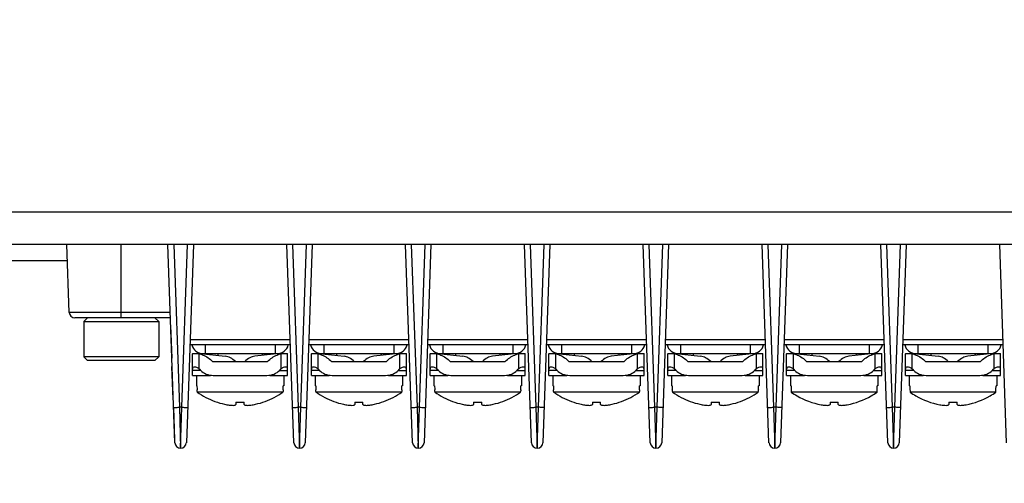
# Model space of a CAD drawing. Header units: inches. Extents: x 0 to 34, y 0 to 22.
# Tile 109 of 127: x 18.8 to 20.6, y 2.6 to 3.4. Entities that reach past the tile are written whole.
import ezdxf

# ---------------------------------------------------------------- set-up
doc = ezdxf.new("R2010")
doc.units = ezdxf.units.IN
doc.header["$LTSCALE"] = 1.87
doc.header["$MEASUREMENT"] = 0
doc.layers.get('0').update_dxf_attribs({"linetype": 'CONTINUOUS'})
doc.layers.add('DIMENSIONS', color=7, linetype='CONTINUOUS')
doc.styles.get("Standard").update_dxf_attribs({"font": 'txt', "width": 0.8})
doc.dimstyles.new('DIMSTYLE_1', dxfattribs={"dimtxt": 0.125, "dimasz": 0.18, "dimexe": 0.125, "dimexo": 0.0625, "dimgap": 0.0625, "dimtad": 0, "dimtih": 1, "dimtoh": 1, "dimlfac": 2, "dimzin": 4, "dimdsep": 46, "dimtxsty": 'STANDARD', "dimblk": '_FILLED', "dimblk1": '_FILLED', "dimblk2": '_FILLED', "dimcen": 0.09, "dimadec": 0, "dimazin": 0, "dimtfac": 1, "dimtofl": 0, "dimtmove": 0, "dimatfit": 3, "dimldrblk": '_FILLED', "dimfxl": 1, "dimtolj": 1, "dimtzin": 4, "dimarcsym": 0})

# ---------------------------------------------------------------- blocks, each defined once
blk = doc.blocks.new('_FILLED')
at = {"color": 0, "linetype": 'BYBLOCK'}
blk.add_solid([(0, 0), (-1, 0.174), (-1, -0.174)], dxfattribs=at)
blk = doc.blocks.new('*D9')
at = {"layer": 'DIMENSIONS', "color": 2, "linetype": 'CONTINUOUS'}
for p, q in [((13.6224, 3.3662), (13.6224, 0.9024)), ((22.2839, 2.9529), (22.2839, 0.9024)), ((13.6224, 1.0274), (17.1282, 1.0274)), ((22.2839, 1.0274), (18.7782, 1.0274))]:
    blk.add_line(p, q, dxfattribs=at)
at = {"layer": 'DIMENSIONS', "color": 2, "linetype": 'CONTINUOUS', "xscale": 0.18, "yscale": 0.18, "zscale": 0.18, "rotation": 180}
blk.add_blockref('_FILLED', (13.6224, 1.0274), dxfattribs=at)
at = {"layer": 'DIMENSIONS', "color": 2, "linetype": 'CONTINUOUS', "xscale": 0.18, "yscale": 0.18, "zscale": 0.18}
blk.add_blockref('_FILLED', (22.2839, 1.0274), dxfattribs=at)
at = {"layer": 'DIMENSIONS', "color": 2, "linetype": 'CONTINUOUS', "insert": (17.9532, 1.0899), "char_height": 0.125, "width": 1.525, "attachment_point": 2, "line_spacing_factor": 0.9}
blk.add_mtext('440.00{\\Ftxt.shx;\\W1.000000;\\H0.125000; }[17.323]', dxfattribs=at)

msp = doc.modelspace()

# ---------------------------------------------------------------- linework, layer by layer
at = {"color": 7, "linetype": 'CONTINUOUS'}
for p, q in [((22.24941, 3.07441), (13.65689, 3.07441)), ((22.24941, 3.01536), (13.65689, 3.01536)), ((18.86147, 2.89001), (18.85709, 3.01536)), ((18.95709, 2.88036), (18.95709, 3.01536)), ((19.05587, 2.65048), (19.04313, 3.01536)), ((19.05362, 3.01536), (19.06408, 2.71564)), ((19.06885, 2.71564), (19.07932, 3.01536)), ((19.0898, 3.01536), (19.07706, 2.65048)), ((19.27462, 2.65048), (19.26188, 3.01536)), ((19.27237, 3.01536), (19.28283, 2.71564)), ((19.2876, 2.71564), (19.29807, 3.01536)), ((19.30855, 3.01536), (19.29581, 2.65048)), ((19.49337, 2.65048), (19.48063, 3.01536)), ((19.49112, 3.01536), (19.50158, 2.71564)), ((19.50635, 2.71564), (19.51682, 3.01536)), ((19.5273, 3.01536), (19.51456, 2.65048)), ((19.71212, 2.65048), (19.69938, 3.01536)), ((19.70987, 3.01536), (19.72033, 2.71564)), ((19.7251, 2.71564), (19.73557, 3.01536)), ((19.74605, 3.01536), (19.73331, 2.65048)), ((19.93087, 2.65048), (19.91813, 3.01536)), ((19.92862, 3.01536), (19.93908, 2.71564)), ((19.94385, 2.71564), (19.95432, 3.01536)), ((19.9648, 3.01536), (19.95206, 2.65048)), ((20.14962, 2.65048), (20.13688, 3.01536)), ((20.14737, 3.01536), (20.15783, 2.71564)), ((20.1626, 2.71564), (20.17307, 3.01536)), ((20.18355, 3.01536), (20.17081, 2.65048)), ((20.36837, 2.65048), (20.35563, 3.01536)), ((20.36612, 3.01536), (20.37658, 2.71564)), ((20.38135, 2.71564), (20.39182, 3.01536)), ((20.4023, 3.01536), (20.38956, 2.65048)), ((20.58712, 2.65048), (20.57438, 3.01536)), ((18.38062, 2.98583), (18.85812, 2.98583)), ((19.04751, 2.89001), (18.86147, 2.89001)), ((19.04785, 2.88036), (18.87146, 2.88036)), ((18.89508, 2.88036), (18.88819, 2.87347)), ((18.88819, 2.87347), (19.02599, 2.87347)), ((18.88819, 2.87347), (18.88819, 2.80851)), ((19.02599, 2.87347), (19.0191, 2.88036)), ((19.02599, 2.87347), (19.02599, 2.80851)), ((19.04835, 2.86591), (19.04785, 2.86589)), ((19.04785, 2.86588), (19.04994, 2.80593)), ((19.26834, 2.83036), (19.08334, 2.83036)), ((19.268, 2.84001), (19.08368, 2.84001)), ((19.11143, 2.83036), (19.11143, 2.81436)), ((19.24025, 2.83036), (19.24025, 2.81436)), ((19.48709, 2.83036), (19.30209, 2.83036)), ((19.48675, 2.84001), (19.30243, 2.84001)), ((19.33018, 2.83036), (19.33018, 2.81436)), ((19.459, 2.83036), (19.459, 2.81436)), ((19.70584, 2.83036), (19.52084, 2.83036)), ((19.7055, 2.84001), (19.52118, 2.84001)), ((19.54893, 2.83036), (19.54893, 2.81436)), ((19.67775, 2.83036), (19.67775, 2.81436)), ((19.92459, 2.83036), (19.73959, 2.83036)), ((19.92425, 2.84001), (19.73993, 2.84001)), ((19.76768, 2.83036), (19.76768, 2.81436)), ((19.8965, 2.83036), (19.8965, 2.81436)), ((20.14334, 2.83036), (19.95834, 2.83036)), ((20.143, 2.84001), (19.95868, 2.84001)), ((19.98643, 2.83036), (19.98643, 2.81436)), ((20.11525, 2.83036), (20.11525, 2.81436)), ((20.36209, 2.83036), (20.17709, 2.83036)), ((20.36175, 2.84001), (20.17743, 2.84001)), ((20.20518, 2.83036), (20.20518, 2.81436)), ((20.334, 2.83036), (20.334, 2.81436)), ((20.58084, 2.83036), (20.39584, 2.83036)), ((20.5805, 2.84001), (20.39618, 2.84001)), ((20.42393, 2.83036), (20.42393, 2.81436)), ((20.55275, 2.83036), (20.55275, 2.81436)), ((19.08853, 2.81436), (19.08833, 2.8138)), ((19.08833, 2.77436), (19.08833, 2.8138)), ((19.08853, 2.81436), (19.1024, 2.81436)), ((19.10083, 2.8138), (19.09859, 2.81436)), ((19.10083, 2.78603), (19.10083, 2.8138)), ((19.10239, 2.81436), (19.14861, 2.80967)), ((19.10743, 2.81436), (19.24425, 2.81436)), ((19.13484, 2.81436), (19.13484, 2.81107)), ((19.2493, 2.81436), (19.20309, 2.80968)), ((19.21684, 2.81436), (19.21684, 2.81107)), ((19.24928, 2.81436), (19.26315, 2.81436)), ((19.25309, 2.81436), (19.25085, 2.8138)), ((19.25085, 2.8138), (19.25085, 2.78603)), ((19.26335, 2.8138), (19.26315, 2.81436)), ((19.26335, 2.77436), (19.26335, 2.8138)), ((19.30728, 2.81436), (19.30708, 2.8138)), ((19.30708, 2.77436), (19.30708, 2.8138)), ((19.30728, 2.81436), (19.32115, 2.81436)), ((19.31958, 2.8138), (19.31734, 2.81436)), ((19.31958, 2.78603), (19.31958, 2.8138)), ((19.32114, 2.81436), (19.36736, 2.80967)), ((19.32618, 2.81436), (19.463, 2.81436)), ((19.35359, 2.81436), (19.35359, 2.81107)), ((19.46805, 2.81436), (19.42184, 2.80968)), ((19.43559, 2.81436), (19.43559, 2.81107)), ((19.46803, 2.81436), (19.4819, 2.81436)), ((19.47184, 2.81436), (19.4696, 2.8138)), ((19.4696, 2.8138), (19.4696, 2.78603)), ((19.4821, 2.8138), (19.4819, 2.81436)), ((19.4821, 2.77436), (19.4821, 2.8138)), ((19.52603, 2.81436), (19.52583, 2.8138)), ((19.52583, 2.77436), (19.52583, 2.8138)), ((19.52603, 2.81436), (19.5399, 2.81436)), ((19.53833, 2.8138), (19.53609, 2.81436)), ((19.53833, 2.78603), (19.53833, 2.8138)), ((19.53989, 2.81436), (19.58611, 2.80967)), ((19.54493, 2.81436), (19.68175, 2.81436)), ((19.57234, 2.81436), (19.57234, 2.81107)), ((19.6868, 2.81436), (19.64059, 2.80968)), ((19.65434, 2.81436), (19.65434, 2.81107)), ((19.68678, 2.81436), (19.70065, 2.81436)), ((19.69059, 2.81436), (19.68835, 2.8138)), ((19.68835, 2.8138), (19.68835, 2.78603)), ((19.70085, 2.8138), (19.70065, 2.81436)), ((19.70085, 2.77436), (19.70085, 2.8138)), ((19.74478, 2.81436), (19.74458, 2.8138)), ((19.74458, 2.77436), (19.74458, 2.8138)), ((19.74478, 2.81436), (19.75865, 2.81436)), ((19.75708, 2.8138), (19.75484, 2.81436)), ((19.75708, 2.78603), (19.75708, 2.8138)), ((19.75864, 2.81436), (19.80486, 2.80967)), ((19.76368, 2.81436), (19.9005, 2.81436)), ((19.79109, 2.81436), (19.79109, 2.81107)), ((19.90555, 2.81436), (19.85934, 2.80968)), ((19.87309, 2.81436), (19.87309, 2.81107)), ((19.90553, 2.81436), (19.9194, 2.81436)), ((19.90934, 2.81436), (19.9071, 2.8138)), ((19.9071, 2.8138), (19.9071, 2.78603)), ((19.9196, 2.8138), (19.9194, 2.81436)), ((19.9196, 2.77436), (19.9196, 2.8138)), ((19.96353, 2.81436), (19.96333, 2.8138)), ((19.96333, 2.77436), (19.96333, 2.8138)), ((19.96353, 2.81436), (19.9774, 2.81436)), ((19.97583, 2.8138), (19.97359, 2.81436)), ((19.97583, 2.78603), (19.97583, 2.8138)), ((19.97739, 2.81436), (20.02361, 2.80967)), ((19.98243, 2.81436), (20.11925, 2.81436)), ((20.00984, 2.81436), (20.00984, 2.81107)), ((20.1243, 2.81436), (20.07809, 2.80968)), ((20.09184, 2.81436), (20.09184, 2.81107)), ((20.12428, 2.81436), (20.13815, 2.81436)), ((20.12809, 2.81436), (20.12585, 2.8138)), ((20.12585, 2.8138), (20.12585, 2.78603)), ((20.13835, 2.8138), (20.13815, 2.81436)), ((20.13835, 2.77436), (20.13835, 2.8138)), ((20.18228, 2.81436), (20.18208, 2.8138)), ((20.18208, 2.77436), (20.18208, 2.8138)), ((20.18228, 2.81436), (20.19615, 2.81436)), ((20.19458, 2.8138), (20.19234, 2.81436)), ((20.19458, 2.78603), (20.19458, 2.8138)), ((20.19614, 2.81436), (20.24236, 2.80967)), ((20.20118, 2.81436), (20.338, 2.81436)), ((20.22859, 2.81436), (20.22859, 2.81107)), ((20.34305, 2.81436), (20.29684, 2.80968)), ((20.31059, 2.81436), (20.31059, 2.81107)), ((20.34303, 2.81436), (20.3569, 2.81436)), ((20.34684, 2.81436), (20.3446, 2.8138)), ((20.3446, 2.8138), (20.3446, 2.78603)), ((20.3571, 2.8138), (20.3569, 2.81436)), ((20.3571, 2.77436), (20.3571, 2.8138)), ((20.40103, 2.81436), (20.40083, 2.8138)), ((20.40083, 2.77436), (20.40083, 2.8138)), ((20.40103, 2.81436), (20.4149, 2.81436)), ((20.41333, 2.8138), (20.41109, 2.81436)), ((20.41333, 2.78603), (20.41333, 2.8138)), ((20.41489, 2.81436), (20.46111, 2.80967)), ((20.41993, 2.81436), (20.55675, 2.81436)), ((20.44734, 2.81436), (20.44734, 2.81107)), ((20.5618, 2.81436), (20.51559, 2.80968)), ((20.52934, 2.81436), (20.52934, 2.81107)), ((20.56178, 2.81436), (20.57565, 2.81436)), ((20.56559, 2.81436), (20.56335, 2.8138)), ((20.56335, 2.8138), (20.56335, 2.78603)), ((20.57585, 2.8138), (20.57565, 2.81436)), ((20.57585, 2.77436), (20.57585, 2.8138)), ((19.02599, 2.80851), (18.88819, 2.80851)), ((18.89508, 2.80162), (18.88819, 2.80851)), ((19.0191, 2.80162), (18.89508, 2.80162)), ((19.02599, 2.80851), (19.0191, 2.80162)), ((19.05044, 2.80594), (19.04994, 2.80593)), ((19.05046, 2.80549), (19.04996, 2.80547)), ((19.12513, 2.80006), (19.22656, 2.80006)), ((19.34388, 2.80006), (19.44531, 2.80006)), ((19.56263, 2.80006), (19.66406, 2.80006)), ((19.78138, 2.80006), (19.88281, 2.80006)), ((20.00013, 2.80006), (20.10156, 2.80006)), ((20.21888, 2.80006), (20.32031, 2.80006)), ((20.43763, 2.80006), (20.53906, 2.80006)), ((19.05048, 2.79048), (19.05098, 2.7905)), ((19.05258, 2.73051), (19.05048, 2.79048)), ((19.0509, 2.77849), (19.0514, 2.7785)), ((19.1035, 2.78361), (19.08833, 2.78361)), ((19.08833, 2.77436), (19.12114, 2.77436)), ((19.09534, 2.77436), (19.09534, 2.75536)), ((19.12656, 2.77436), (19.22512, 2.77436)), ((19.23055, 2.77436), (19.26335, 2.77436)), ((19.24818, 2.78361), (19.26335, 2.78361)), ((19.25634, 2.77436), (19.25634, 2.75536)), ((19.32225, 2.78361), (19.30708, 2.78361)), ((19.30708, 2.77436), (19.33989, 2.77436)), ((19.31409, 2.77436), (19.31409, 2.75536)), ((19.34531, 2.77436), (19.44387, 2.77436)), ((19.4493, 2.77436), (19.4821, 2.77436)), ((19.46693, 2.78361), (19.4821, 2.78361)), ((19.47509, 2.77436), (19.47509, 2.75536)), ((19.541, 2.78361), (19.52583, 2.78361)), ((19.52583, 2.77436), (19.55864, 2.77436)), ((19.53284, 2.77436), (19.53284, 2.75536)), ((19.56406, 2.77436), (19.66262, 2.77436)), ((19.66805, 2.77436), (19.70085, 2.77436)), ((19.68568, 2.78361), (19.70085, 2.78361)), ((19.69384, 2.77436), (19.69384, 2.75536)), ((19.75975, 2.78361), (19.74458, 2.78361)), ((19.74458, 2.77436), (19.77739, 2.77436)), ((19.75159, 2.77436), (19.75159, 2.75536)), ((19.78281, 2.77436), (19.88137, 2.77436)), ((19.8868, 2.77436), (19.9196, 2.77436)), ((19.90443, 2.78361), (19.9196, 2.78361)), ((19.91259, 2.77436), (19.91259, 2.75536)), ((19.9785, 2.78361), (19.96333, 2.78361)), ((19.96333, 2.77436), (19.99614, 2.77436)), ((19.97034, 2.77436), (19.97034, 2.75536)), ((20.00156, 2.77436), (20.10012, 2.77436)), ((20.10555, 2.77436), (20.13835, 2.77436)), ((20.12318, 2.78361), (20.13835, 2.78361)), ((20.13134, 2.77436), (20.13134, 2.75536)), ((20.19725, 2.78361), (20.18208, 2.78361)), ((20.18208, 2.77436), (20.21489, 2.77436)), ((20.18909, 2.77436), (20.18909, 2.75536)), ((20.22031, 2.77436), (20.31887, 2.77436)), ((20.3243, 2.77436), (20.3571, 2.77436)), ((20.34193, 2.78361), (20.3571, 2.78361)), ((20.35009, 2.77436), (20.35009, 2.75536)), ((20.416, 2.78361), (20.40083, 2.78361)), ((20.40083, 2.77436), (20.43364, 2.77436)), ((20.40784, 2.77436), (20.40784, 2.75536)), ((20.43906, 2.77436), (20.53762, 2.77436)), ((20.54305, 2.77436), (20.57585, 2.77436)), ((20.56068, 2.78361), (20.57585, 2.78361)), ((20.56884, 2.77436), (20.56884, 2.75536)), ((19.0513, 2.76724), (19.0518, 2.76726)), ((19.05153, 2.7605), (19.05203, 2.76051)), ((19.09648, 2.75536), (19.09534, 2.75536)), ((19.09648, 2.75536), (19.09664, 2.74887)), ((19.25505, 2.74887), (19.2552, 2.75536)), ((19.25634, 2.75536), (19.2552, 2.75536)), ((19.31523, 2.75536), (19.31409, 2.75536)), ((19.31523, 2.75536), (19.31539, 2.74887)), ((19.4738, 2.74887), (19.47395, 2.75536)), ((19.47509, 2.75536), (19.47395, 2.75536)), ((19.53398, 2.75536), (19.53284, 2.75536)), ((19.53398, 2.75536), (19.53414, 2.74887)), ((19.69255, 2.74887), (19.6927, 2.75536)), ((19.69384, 2.75536), (19.6927, 2.75536)), ((19.75273, 2.75536), (19.75159, 2.75536)), ((19.75273, 2.75536), (19.75289, 2.74887)), ((19.9113, 2.74887), (19.91145, 2.75536)), ((19.91259, 2.75536), (19.91145, 2.75536)), ((19.97148, 2.75536), (19.97034, 2.75536)), ((19.97148, 2.75536), (19.97164, 2.74887)), ((20.13005, 2.74887), (20.1302, 2.75536)), ((20.13134, 2.75536), (20.1302, 2.75536)), ((20.19023, 2.75536), (20.18909, 2.75536)), ((20.19023, 2.75536), (20.19028, 2.75406)), ((20.3489, 2.75406), (20.34895, 2.75536)), ((20.35009, 2.75536), (20.34895, 2.75536)), ((20.40898, 2.75536), (20.40784, 2.75536)), ((20.40898, 2.75536), (20.40903, 2.75406)), ((20.56765, 2.75406), (20.5677, 2.75536)), ((20.56884, 2.75536), (20.5677, 2.75536)), ((19.05185, 2.7515), (19.05234, 2.75152)), ((19.05232, 2.73801), (19.05282, 2.73803)), ((19.09664, 2.74887), (19.09664, 2.74757)), ((19.09669, 2.74628), (19.09664, 2.74757)), ((19.09676, 2.74499), (19.09669, 2.74628)), ((19.09676, 2.74499), (19.09682, 2.74369)), ((19.25487, 2.74369), (19.09682, 2.74369)), ((19.25487, 2.74369), (19.25492, 2.74499)), ((19.25499, 2.74628), (19.25492, 2.74499)), ((19.25504, 2.74757), (19.25499, 2.74628)), ((19.25504, 2.74757), (19.25505, 2.74887)), ((19.31539, 2.74887), (19.31539, 2.74757)), ((19.31544, 2.74628), (19.31539, 2.74757)), ((19.31551, 2.74499), (19.31544, 2.74628)), ((19.31551, 2.74499), (19.31557, 2.74369)), ((19.47362, 2.74369), (19.31557, 2.74369)), ((19.47362, 2.74369), (19.47367, 2.74499)), ((19.47374, 2.74628), (19.47367, 2.74499)), ((19.47379, 2.74757), (19.47374, 2.74628)), ((19.47379, 2.74757), (19.4738, 2.74887)), ((19.53414, 2.74887), (19.53414, 2.74757)), ((19.53419, 2.74628), (19.53414, 2.74757)), ((19.53426, 2.74499), (19.53419, 2.74628)), ((19.53426, 2.74499), (19.53432, 2.74369)), ((19.69237, 2.74369), (19.53432, 2.74369)), ((19.69237, 2.74369), (19.69242, 2.74499)), ((19.69249, 2.74628), (19.69242, 2.74499)), ((19.69254, 2.74757), (19.69249, 2.74628)), ((19.69254, 2.74757), (19.69255, 2.74887)), ((19.75289, 2.74887), (19.75289, 2.74757)), ((19.75294, 2.74628), (19.75289, 2.74757)), ((19.75301, 2.74499), (19.75294, 2.74628)), ((19.75301, 2.74499), (19.75307, 2.74369)), ((19.91112, 2.74369), (19.75307, 2.74369)), ((19.91112, 2.74369), (19.91117, 2.74499)), ((19.91124, 2.74628), (19.91117, 2.74499)), ((19.91129, 2.74757), (19.91124, 2.74628)), ((19.91129, 2.74757), (19.9113, 2.74887)), ((19.97164, 2.74887), (19.97164, 2.74757)), ((19.97169, 2.74628), (19.97164, 2.74757)), ((19.97176, 2.74499), (19.97169, 2.74628)), ((19.97176, 2.74499), (19.97182, 2.74369)), ((20.12987, 2.74369), (19.97182, 2.74369)), ((20.12987, 2.74369), (20.12992, 2.74499)), ((20.12999, 2.74628), (20.12992, 2.74499)), ((20.13004, 2.74757), (20.12999, 2.74628)), ((20.13004, 2.74757), (20.13005, 2.74887)), ((20.19028, 2.75406), (20.19035, 2.75276)), ((20.19035, 2.75276), (20.19039, 2.75146)), ((20.19039, 2.75146), (20.1904, 2.75017)), ((20.1904, 2.75017), (20.19057, 2.74369)), ((20.34862, 2.74369), (20.19057, 2.74369)), ((20.34862, 2.74369), (20.34878, 2.75017)), ((20.34878, 2.75017), (20.34879, 2.75146)), ((20.34879, 2.75146), (20.34883, 2.75276)), ((20.34883, 2.75276), (20.3489, 2.75406)), ((20.40903, 2.75406), (20.4091, 2.75276)), ((20.4091, 2.75276), (20.40914, 2.75146)), ((20.40914, 2.75146), (20.40915, 2.75017)), ((20.40915, 2.75017), (20.40932, 2.74369)), ((20.56737, 2.74369), (20.40932, 2.74369)), ((20.56737, 2.74369), (20.56753, 2.75017)), ((20.56753, 2.75017), (20.56754, 2.75146)), ((20.56754, 2.75146), (20.56758, 2.75276)), ((20.56758, 2.75276), (20.56765, 2.75406)), ((19.05258, 2.73051), (19.05308, 2.73053)), ((19.16834, 2.72498), (19.16834, 2.72085)), ((19.18334, 2.72085), (19.18334, 2.72498)), ((19.38709, 2.72498), (19.38709, 2.72085)), ((19.40209, 2.72085), (19.40209, 2.72498)), ((19.60584, 2.72498), (19.60584, 2.72085)), ((19.62084, 2.72085), (19.62084, 2.72498)), ((19.82459, 2.72498), (19.82459, 2.72085)), ((19.83959, 2.72085), (19.83959, 2.72498)), ((20.04334, 2.72498), (20.04334, 2.72085)), ((20.05834, 2.72085), (20.05834, 2.72498)), ((20.26209, 2.72498), (20.26209, 2.72085)), ((20.27709, 2.72085), (20.27709, 2.72498)), ((20.48084, 2.72498), (20.48084, 2.72085)), ((20.49584, 2.72085), (20.49584, 2.72498)), ((19.0531, 2.71552), (19.0536, 2.71554)), ((19.0531, 2.71552), (19.0552, 2.65556)), ((19.06885, 2.71564), (19.06408, 2.71564)), ((19.06408, 2.71564), (19.06647, 2.64036)), ((19.06647, 2.64036), (19.06885, 2.71564)), ((19.2876, 2.71564), (19.28283, 2.71564)), ((19.28283, 2.71564), (19.28522, 2.64036)), ((19.28522, 2.64036), (19.2876, 2.71564)), ((19.50635, 2.71564), (19.50158, 2.71564)), ((19.50158, 2.71564), (19.50397, 2.64036)), ((19.50397, 2.64036), (19.50635, 2.71564)), ((19.7251, 2.71564), (19.72033, 2.71564)), ((19.72033, 2.71564), (19.72272, 2.64036)), ((19.72272, 2.64036), (19.7251, 2.71564)), ((19.94385, 2.71564), (19.93908, 2.71564)), ((19.93908, 2.71564), (19.94147, 2.64036)), ((19.94147, 2.64036), (19.94385, 2.71564)), ((20.1626, 2.71564), (20.15783, 2.71564)), ((20.15783, 2.71564), (20.16022, 2.64036)), ((20.16022, 2.64036), (20.1626, 2.71564)), ((20.38135, 2.71564), (20.37658, 2.71564)), ((20.37658, 2.71564), (20.37897, 2.64036)), ((20.37897, 2.64036), (20.38135, 2.71564)), ((19.0552, 2.65556), (19.0557, 2.65558))]:
    msp.add_line(p, q, dxfattribs=at)
for centre, radius, start, end in [((18.87146, 2.89036), 0.01, 182, 270), ((19.10743, 2.83536), 0.021, 193.77415, 270), ((19.24425, 2.83536), 0.021, 270, 346.22585), ((19.32618, 2.83536), 0.021, 193.77415, 270), ((19.463, 2.83536), 0.021, 270, 346.22585), ((19.54493, 2.83536), 0.021, 193.77415, 270), ((19.68175, 2.83536), 0.021, 270, 346.22585), ((19.76368, 2.83536), 0.021, 193.77415, 270), ((19.9005, 2.83536), 0.021, 270, 346.22585), ((19.98243, 2.83536), 0.021, 193.77415, 270), ((20.11925, 2.83536), 0.021, 270, 346.22585), ((20.20118, 2.83536), 0.021, 193.77415, 270), ((20.338, 2.83536), 0.021, 270, 346.22585), ((20.41993, 2.83536), 0.021, 193.77415, 270), ((20.55675, 2.83536), 0.021, 270, 346.22585), ((19.08577, 2.75537), 0.06034, 72.16728, 75.54657), ((19.08642, 2.75739), 0.05822, 68.78395, 72.16778), ((19.26498, 2.75815), 0.05741, 110.27732, 111.22697), ((19.26536, 2.75711), 0.05852, 107.83782, 110.27258), ((19.2658, 2.75574), 0.05995, 105.72493, 107.83924), ((19.26607, 2.75478), 0.06095, 104.4617, 105.72738), ((19.30452, 2.75537), 0.06034, 72.16728, 75.54657), ((19.30517, 2.75739), 0.05822, 68.78395, 72.16778), ((19.48373, 2.75815), 0.05741, 110.27732, 111.22697), ((19.48411, 2.75711), 0.05852, 107.83782, 110.27258), ((19.48455, 2.75574), 0.05995, 105.72493, 107.83924), ((19.48482, 2.75478), 0.06095, 104.4617, 105.72738), ((19.52327, 2.75537), 0.06034, 72.16728, 75.54657), ((19.52392, 2.75739), 0.05822, 68.78395, 72.16778), ((19.70248, 2.75815), 0.05741, 110.27732, 111.22697), ((19.70286, 2.75711), 0.05852, 107.83782, 110.27258), ((19.7033, 2.75574), 0.05995, 105.72493, 107.83924), ((19.70357, 2.75478), 0.06095, 104.4617, 105.72738), ((19.74202, 2.75537), 0.06034, 72.16728, 75.54657), ((19.74267, 2.75739), 0.05822, 68.78395, 72.16778), ((19.92123, 2.75815), 0.05741, 110.27732, 111.22697), ((19.92161, 2.75711), 0.05852, 107.83782, 110.27258), ((19.92205, 2.75574), 0.05995, 105.72493, 107.83924), ((19.92232, 2.75478), 0.06095, 104.4617, 105.72738), ((19.96077, 2.75537), 0.06034, 72.16728, 75.54657), ((19.96142, 2.75739), 0.05822, 68.78395, 72.16778), ((20.13998, 2.75815), 0.05741, 110.27732, 111.22697), ((20.14036, 2.75711), 0.05852, 107.83782, 110.27258), ((20.1408, 2.75574), 0.05995, 105.72493, 107.83924), ((20.14107, 2.75478), 0.06095, 104.4617, 105.72738), ((20.17952, 2.75537), 0.06034, 72.16728, 75.54657), ((20.18017, 2.75739), 0.05822, 68.78395, 72.16778), ((20.35873, 2.75815), 0.05741, 110.27732, 111.22697), ((20.35911, 2.75711), 0.05852, 107.83782, 110.27258), ((20.35955, 2.75574), 0.05995, 105.72493, 107.83924), ((20.35982, 2.75478), 0.06095, 104.4617, 105.72738), ((20.39827, 2.75537), 0.06034, 72.16728, 75.54657), ((20.39892, 2.75739), 0.05822, 68.78395, 72.16778), ((20.57748, 2.75815), 0.05741, 110.27732, 111.22697), ((20.57786, 2.75711), 0.05852, 107.83782, 110.27258), ((20.5783, 2.75574), 0.05995, 105.72493, 107.83924), ((20.57857, 2.75478), 0.06095, 104.4617, 105.72738), ((19.17546, 2.85295), 0.13462, 234.25483, 242.28388), ((19.17622, 2.85295), 0.13462, 297.71612, 305.74517), ((19.39421, 2.85295), 0.13462, 234.25483, 242.28388), ((19.39497, 2.85295), 0.13462, 297.71612, 305.74517), ((19.61296, 2.85295), 0.13462, 234.25483, 242.28388), ((19.61372, 2.85295), 0.13462, 297.71612, 305.74517), ((19.83171, 2.85295), 0.13462, 234.25483, 242.28388), ((19.83247, 2.85295), 0.13462, 297.71612, 305.74517), ((20.05046, 2.85295), 0.13462, 234.25483, 242.28388), ((20.05122, 2.85295), 0.13462, 297.71612, 305.74517), ((20.26912, 2.85281), 0.13445, 234.25108, 239.70464), ((20.27007, 2.85281), 0.13445, 300.29536, 305.74892), ((20.48787, 2.85281), 0.13445, 234.25108, 239.70464), ((20.48882, 2.85281), 0.13445, 300.29536, 305.74892), ((19.17592, 2.85407), 0.13582, 242.33082, 257.84784), ((19.17583, 2.85392), 0.13566, 257.87343, 261.52878), ((19.16371, 2.77258), 0.05342, 261.52948, 262.71004), ((19.17584, 2.88529), 0.16049, 267.32143, 272.67857), ((19.18805, 2.77203), 0.05286, 276.11992, 278.47841), ((19.17586, 2.85392), 0.13566, 278.47122, 282.12657), ((19.17576, 2.85407), 0.13582, 282.15216, 297.66918), ((19.39467, 2.85407), 0.13582, 242.33082, 257.84784), ((19.39458, 2.85392), 0.13566, 257.87343, 261.52878), ((19.38246, 2.77258), 0.05342, 261.52948, 262.71004), ((19.39459, 2.88529), 0.16049, 267.32143, 272.67857), ((19.4068, 2.77203), 0.05286, 276.11992, 278.47841), ((19.39461, 2.85392), 0.13566, 278.47122, 282.12657), ((19.39451, 2.85407), 0.13582, 282.15216, 297.66918), ((19.61342, 2.85407), 0.13582, 242.33082, 257.84784), ((19.61333, 2.85392), 0.13566, 257.87343, 261.52878), ((19.60121, 2.77258), 0.05342, 261.52948, 262.71004), ((19.61334, 2.88529), 0.16049, 267.32143, 272.67857), ((19.62555, 2.77203), 0.05286, 276.11992, 278.47841), ((19.61336, 2.85392), 0.13566, 278.47122, 282.12657), ((19.61326, 2.85407), 0.13582, 282.15216, 297.66918), ((19.83217, 2.85407), 0.13582, 242.33082, 257.84784), ((19.83208, 2.85392), 0.13566, 257.87343, 261.52878), ((19.81996, 2.77258), 0.05342, 261.52948, 262.71004), ((19.83209, 2.88529), 0.16049, 267.32143, 272.67857), ((19.8443, 2.77203), 0.05286, 276.11992, 278.47841), ((19.83211, 2.85392), 0.13566, 278.47122, 282.12657), ((19.83201, 2.85407), 0.13582, 282.15216, 297.66918), ((20.05092, 2.85407), 0.13582, 242.33082, 257.84784), ((20.05083, 2.85392), 0.13566, 257.87343, 261.52878), ((20.03871, 2.77258), 0.05342, 261.52948, 262.71004), ((20.05084, 2.88529), 0.16049, 267.32143, 272.67857), ((20.06305, 2.77203), 0.05286, 276.11992, 278.47841), ((20.05086, 2.85392), 0.13566, 278.47122, 282.12657), ((20.05076, 2.85407), 0.13582, 282.15216, 297.66918), ((20.26956, 2.85382), 0.13556, 259.74155, 261.52953), ((20.25746, 2.77258), 0.05342, 261.52948, 262.71004), ((20.26959, 2.88529), 0.16049, 267.32143, 272.67857), ((20.2818, 2.77203), 0.05286, 276.11992, 278.47841), ((20.26962, 2.85382), 0.13556, 278.47047, 280.25845), ((20.48831, 2.85382), 0.13556, 259.74155, 261.52953), ((20.47621, 2.77258), 0.05342, 261.52948, 262.71004), ((20.48834, 2.88529), 0.16049, 267.32143, 272.67857), ((20.50055, 2.77203), 0.05286, 276.11992, 278.47841), ((20.48837, 2.85382), 0.13556, 278.47047, 280.25845), ((19.06636, 2.65085), 0.01049, 182, 358), ((19.28533, 2.65085), 0.01049, 182, 358), ((19.50408, 2.65085), 0.01049, 182, 358), ((19.72283, 2.65085), 0.01049, 182, 358), ((19.94158, 2.65085), 0.01049, 182, 358), ((20.16033, 2.65085), 0.01049, 182, 358), ((20.37908, 2.65085), 0.01049, 182, 358)]:
    msp.add_arc(centre, radius, start, end, dxfattribs=at)
for centre, major_axis, start_param, end_param in [((19.08833, 2.77719), (0.01768, 0), 0.5390755, 0.7853982), ((19.12656, 2.79336), (0.02687, 0), -2.6025172, -1.5707963), ((19.22512, 2.79336), (0.02687, 0), -1.5707963, -0.5390755), ((19.26335, 2.77719), (0.01768, 0), 2.3561945, 2.6025172), ((19.30708, 2.77719), (0.01768, 0), 0.5390755, 0.7853982), ((19.34531, 2.79336), (0.02687, 0), -2.6025172, -1.5707963), ((19.44387, 2.79336), (0.02687, 0), -1.5707963, -0.5390755), ((19.4821, 2.77719), (0.01768, 0), 2.3561945, 2.6025172), ((19.52583, 2.77719), (0.01768, 0), 0.5390755, 0.7853982), ((19.56406, 2.79336), (0.02687, 0), -2.6025172, -1.5707963), ((19.66262, 2.79336), (0.02687, 0), -1.5707963, -0.5390755), ((19.70085, 2.77719), (0.01768, 0), 2.3561945, 2.6025172), ((19.74458, 2.77719), (0.01768, 0), 0.5390755, 0.7853982), ((19.78281, 2.79336), (0.02687, 0), -2.6025172, -1.5707963), ((19.88137, 2.79336), (0.02687, 0), -1.5707963, -0.5390755), ((19.9196, 2.77719), (0.01768, 0), 2.3561945, 2.6025172), ((19.96333, 2.77719), (0.01768, 0), 0.5390755, 0.7853982), ((20.00156, 2.79336), (0.02687, 0), -2.6025172, -1.5707963), ((20.10012, 2.79336), (0.02687, 0), -1.5707963, -0.5390755), ((20.13835, 2.77719), (0.01768, 0), 2.3561945, 2.6025172), ((20.18208, 2.77719), (0.01768, 0), 0.5390755, 0.7853982), ((20.22031, 2.79336), (0.02687, 0), -2.6025172, -1.5707963), ((20.31887, 2.79336), (0.02687, 0), -1.5707963, -0.5390755), ((20.3571, 2.77719), (0.01768, 0), 2.3561945, 2.6025172), ((20.40083, 2.77719), (0.01768, 0), 0.5390755, 0.7853982), ((20.43906, 2.79336), (0.02687, 0), -2.6025172, -1.5707963), ((20.53762, 2.79336), (0.02687, 0), -1.5707963, -0.5390755), ((20.57585, 2.77719), (0.01768, 0), 2.3561945, 2.6025172)]:
    msp.add_ellipse(centre, major_axis=major_axis, ratio=0.7071068, start_param=start_param, end_param=end_param, dxfattribs=at)
for points in [[(19.10749, 2.81166), (19.11405, 2.80912), (19.12037, 2.80524), (19.12513, 2.80006)], [(19.22656, 2.80006), (19.23131, 2.80524), (19.23763, 2.80912), (19.24419, 2.81166)], [(19.32624, 2.81166), (19.3328, 2.80912), (19.33912, 2.80524), (19.34388, 2.80006)], [(19.44531, 2.80006), (19.45006, 2.80524), (19.45638, 2.80912), (19.46294, 2.81166)], [(19.54499, 2.81166), (19.55155, 2.80912), (19.55787, 2.80524), (19.56263, 2.80006)], [(19.66406, 2.80006), (19.66881, 2.80524), (19.67513, 2.80912), (19.68169, 2.81166)], [(19.76374, 2.81166), (19.7703, 2.80912), (19.77662, 2.80524), (19.78138, 2.80006)], [(19.88281, 2.80006), (19.88756, 2.80524), (19.89388, 2.80912), (19.90044, 2.81166)], [(19.98249, 2.81166), (19.98905, 2.80912), (19.99537, 2.80524), (20.00013, 2.80006)], [(20.10156, 2.80006), (20.10631, 2.80524), (20.11263, 2.80912), (20.11919, 2.81166)], [(20.20124, 2.81166), (20.2078, 2.80912), (20.21412, 2.80524), (20.21888, 2.80006)], [(20.32031, 2.80006), (20.32506, 2.80524), (20.33138, 2.80912), (20.33794, 2.81166)], [(20.41999, 2.81166), (20.42655, 2.80912), (20.43287, 2.80524), (20.43763, 2.80006)], [(20.53906, 2.80006), (20.54381, 2.80524), (20.55013, 2.80912), (20.55669, 2.81166)], [(20.20129, 2.73672), (20.21483, 2.72881), (20.22999, 2.72322), (20.24542, 2.72043)], [(20.29377, 2.72043), (20.30919, 2.72322), (20.32435, 2.72881), (20.33789, 2.73672)], [(20.42004, 2.73672), (20.43358, 2.72881), (20.44874, 2.72322), (20.46417, 2.72043)], [(20.51252, 2.72043), (20.52794, 2.72322), (20.5431, 2.72881), (20.55664, 2.73672)]]:
    msp.add_open_spline(points, degree=3, dxfattribs=at)
for points, knots in [([(19.16724, 2.80006), (19.16442, 2.8026), (19.15862, 2.80678), (19.15177, 2.80935), (19.14847, 2.80969)], [0, 0, 0, 0, 0.533881, 1, 1, 1, 1]), ([(19.2032, 2.80969), (19.1999, 2.80935), (19.19306, 2.80678), (19.18726, 2.8026), (19.18444, 2.80006)], [0, 0, 0, 0, 0.4661961, 1, 1, 1, 1]), ([(19.38599, 2.80006), (19.38317, 2.8026), (19.37737, 2.80678), (19.37052, 2.80935), (19.36722, 2.80969)], [0, 0, 0, 0, 0.533881, 1, 1, 1, 1]), ([(19.42195, 2.80969), (19.41865, 2.80935), (19.41181, 2.80678), (19.40601, 2.8026), (19.40319, 2.80006)], [0, 0, 0, 0, 0.4661961, 1, 1, 1, 1]), ([(19.60474, 2.80006), (19.60192, 2.8026), (19.59612, 2.80678), (19.58927, 2.80935), (19.58597, 2.80969)], [0, 0, 0, 0, 0.533881, 1, 1, 1, 1]), ([(19.6407, 2.80969), (19.6374, 2.80935), (19.63056, 2.80678), (19.62476, 2.8026), (19.62194, 2.80006)], [0, 0, 0, 0, 0.4661961, 1, 1, 1, 1]), ([(19.82349, 2.80006), (19.82067, 2.8026), (19.81487, 2.80678), (19.80802, 2.80935), (19.80472, 2.80969)], [0, 0, 0, 0, 0.533881, 1, 1, 1, 1]), ([(19.85945, 2.80969), (19.85615, 2.80935), (19.84931, 2.80678), (19.84351, 2.8026), (19.84069, 2.80006)], [0, 0, 0, 0, 0.4661961, 1, 1, 1, 1]), ([(20.04224, 2.80006), (20.03942, 2.8026), (20.03362, 2.80678), (20.02677, 2.80935), (20.02347, 2.80969)], [0, 0, 0, 0, 0.533881, 1, 1, 1, 1]), ([(20.0782, 2.80969), (20.0749, 2.80935), (20.06806, 2.80678), (20.06226, 2.8026), (20.05944, 2.80006)], [0, 0, 0, 0, 0.4661961, 1, 1, 1, 1]), ([(20.26099, 2.80006), (20.25817, 2.8026), (20.25237, 2.80678), (20.24552, 2.80935), (20.24222, 2.80969)], [0, 0, 0, 0, 0.533881, 1, 1, 1, 1]), ([(20.29695, 2.80969), (20.29365, 2.80935), (20.28681, 2.80678), (20.28101, 2.8026), (20.27819, 2.80006)], [0, 0, 0, 0, 0.4661961, 1, 1, 1, 1]), ([(20.47974, 2.80006), (20.47692, 2.8026), (20.47112, 2.80678), (20.46427, 2.80935), (20.46097, 2.80969)], [0, 0, 0, 0, 0.533881, 1, 1, 1, 1]), ([(20.5157, 2.80969), (20.5124, 2.80935), (20.50556, 2.80678), (20.49976, 2.8026), (20.49694, 2.80006)], [0, 0, 0, 0, 0.4661961, 1, 1, 1, 1]), ([(19.09199, 2.78968), (19.09099, 2.78968), (19.08882, 2.78907), (19.08833, 2.78694), (19.08833, 2.78603)], [0, 0, 0, 0, 0.5240005, 1, 1, 1, 1]), ([(19.10083, 2.78603), (19.09941, 2.78703), (19.09665, 2.78868), (19.09348, 2.78969), (19.09199, 2.78968)], [0, 0, 0, 0, 0.5400458, 1, 1, 1, 1]), ([(19.25969, 2.78968), (19.25821, 2.78968), (19.25503, 2.78868), (19.25227, 2.78703), (19.25085, 2.78603)], [0, 0, 0, 0, 0.4600083, 1, 1, 1, 1]), ([(19.26335, 2.78603), (19.26335, 2.78694), (19.26286, 2.78907), (19.26069, 2.78969), (19.25969, 2.78968)], [0, 0, 0, 0, 0.4759517, 1, 1, 1, 1]), ([(19.31074, 2.78968), (19.30974, 2.78968), (19.30757, 2.78907), (19.30708, 2.78694), (19.30708, 2.78603)], [0, 0, 0, 0, 0.5240005, 1, 1, 1, 1]), ([(19.31958, 2.78603), (19.31816, 2.78703), (19.3154, 2.78868), (19.31223, 2.78969), (19.31074, 2.78968)], [0, 0, 0, 0, 0.5400458, 1, 1, 1, 1]), ([(19.47844, 2.78968), (19.47696, 2.78968), (19.47378, 2.78868), (19.47102, 2.78703), (19.4696, 2.78603)], [0, 0, 0, 0, 0.4600083, 1, 1, 1, 1]), ([(19.4821, 2.78603), (19.4821, 2.78694), (19.48161, 2.78907), (19.47944, 2.78969), (19.47844, 2.78968)], [0, 0, 0, 0, 0.4759517, 1, 1, 1, 1]), ([(19.52949, 2.78968), (19.52849, 2.78968), (19.52632, 2.78907), (19.52583, 2.78694), (19.52583, 2.78603)], [0, 0, 0, 0, 0.5240005, 1, 1, 1, 1]), ([(19.53833, 2.78603), (19.53691, 2.78703), (19.53415, 2.78868), (19.53098, 2.78969), (19.52949, 2.78968)], [0, 0, 0, 0, 0.5400458, 1, 1, 1, 1]), ([(19.69719, 2.78968), (19.69571, 2.78968), (19.69253, 2.78868), (19.68977, 2.78703), (19.68835, 2.78603)], [0, 0, 0, 0, 0.4600083, 1, 1, 1, 1]), ([(19.70085, 2.78603), (19.70085, 2.78694), (19.70036, 2.78907), (19.69819, 2.78969), (19.69719, 2.78968)], [0, 0, 0, 0, 0.4759517, 1, 1, 1, 1]), ([(19.74824, 2.78968), (19.74724, 2.78968), (19.74507, 2.78907), (19.74458, 2.78694), (19.74458, 2.78603)], [0, 0, 0, 0, 0.5240005, 1, 1, 1, 1]), ([(19.75708, 2.78603), (19.75566, 2.78703), (19.7529, 2.78868), (19.74973, 2.78969), (19.74824, 2.78968)], [0, 0, 0, 0, 0.5400458, 1, 1, 1, 1]), ([(19.91594, 2.78968), (19.91446, 2.78968), (19.91128, 2.78868), (19.90852, 2.78703), (19.9071, 2.78603)], [0, 0, 0, 0, 0.4600083, 1, 1, 1, 1]), ([(19.9196, 2.78603), (19.9196, 2.78694), (19.91911, 2.78907), (19.91694, 2.78969), (19.91594, 2.78968)], [0, 0, 0, 0, 0.4759517, 1, 1, 1, 1]), ([(19.96699, 2.78968), (19.96599, 2.78968), (19.96382, 2.78907), (19.96333, 2.78694), (19.96333, 2.78603)], [0, 0, 0, 0, 0.5240005, 1, 1, 1, 1]), ([(19.97583, 2.78603), (19.97441, 2.78703), (19.97165, 2.78868), (19.96848, 2.78969), (19.96699, 2.78968)], [0, 0, 0, 0, 0.5400458, 1, 1, 1, 1]), ([(20.13469, 2.78968), (20.13321, 2.78968), (20.13003, 2.78868), (20.12727, 2.78703), (20.12585, 2.78603)], [0, 0, 0, 0, 0.4600083, 1, 1, 1, 1]), ([(20.13835, 2.78603), (20.13835, 2.78694), (20.13786, 2.78907), (20.13569, 2.78969), (20.13469, 2.78968)], [0, 0, 0, 0, 0.4759517, 1, 1, 1, 1]), ([(20.18574, 2.78968), (20.18474, 2.78968), (20.18257, 2.78907), (20.18208, 2.78694), (20.18208, 2.78603)], [0, 0, 0, 0, 0.5240005, 1, 1, 1, 1]), ([(20.19458, 2.78603), (20.19316, 2.78703), (20.1904, 2.78868), (20.18723, 2.78969), (20.18574, 2.78968)], [0, 0, 0, 0, 0.5400458, 1, 1, 1, 1]), ([(20.35344, 2.78968), (20.35196, 2.78968), (20.34878, 2.78868), (20.34602, 2.78703), (20.3446, 2.78603)], [0, 0, 0, 0, 0.4600083, 1, 1, 1, 1]), ([(20.3571, 2.78603), (20.3571, 2.78694), (20.35661, 2.78907), (20.35444, 2.78969), (20.35344, 2.78968)], [0, 0, 0, 0, 0.4759517, 1, 1, 1, 1]), ([(20.40449, 2.78968), (20.40349, 2.78968), (20.40132, 2.78907), (20.40083, 2.78694), (20.40083, 2.78603)], [0, 0, 0, 0, 0.5240005, 1, 1, 1, 1]), ([(20.41333, 2.78603), (20.41191, 2.78703), (20.40915, 2.78868), (20.40598, 2.78969), (20.40449, 2.78968)], [0, 0, 0, 0, 0.5400458, 1, 1, 1, 1]), ([(20.57219, 2.78968), (20.57071, 2.78968), (20.56753, 2.78868), (20.56477, 2.78703), (20.56335, 2.78603)], [0, 0, 0, 0, 0.4600083, 1, 1, 1, 1]), ([(20.57585, 2.78603), (20.57585, 2.78694), (20.57536, 2.78907), (20.57319, 2.78969), (20.57219, 2.78968)], [0, 0, 0, 0, 0.4759517, 1, 1, 1, 1]), ([(19.15693, 2.71959), (19.15962, 2.71925), (19.16327, 2.71912), (19.16706, 2.71952), (19.16834, 2.72042), (19.16834, 2.72085)], [0, 0, 0, 0, 0.6819818, 0.8928541, 1, 1, 1, 1]), ([(19.18334, 2.72085), (19.18334, 2.72046), (19.18445, 2.71959), (19.18792, 2.71914), (19.19123, 2.7192), (19.19368, 2.71947)], [0, 0, 0, 0, 0.1086623, 0.316764, 1, 1, 1, 1]), ([(19.37568, 2.71959), (19.37837, 2.71925), (19.38202, 2.71912), (19.38581, 2.71952), (19.38709, 2.72042), (19.38709, 2.72085)], [0, 0, 0, 0, 0.6819818, 0.8928541, 1, 1, 1, 1]), ([(19.40209, 2.72085), (19.40209, 2.72046), (19.4032, 2.71959), (19.40667, 2.71914), (19.40998, 2.7192), (19.41243, 2.71947)], [0, 0, 0, 0, 0.1086623, 0.316764, 1, 1, 1, 1]), ([(19.59443, 2.71959), (19.59712, 2.71925), (19.60077, 2.71912), (19.60456, 2.71952), (19.60584, 2.72042), (19.60584, 2.72085)], [0, 0, 0, 0, 0.6819818, 0.8928541, 1, 1, 1, 1]), ([(19.62084, 2.72085), (19.62084, 2.72046), (19.62195, 2.71959), (19.62542, 2.71914), (19.62873, 2.7192), (19.63118, 2.71947)], [0, 0, 0, 0, 0.1086623, 0.316764, 1, 1, 1, 1]), ([(19.81318, 2.71959), (19.81587, 2.71925), (19.81952, 2.71912), (19.82331, 2.71952), (19.82459, 2.72042), (19.82459, 2.72085)], [0, 0, 0, 0, 0.6819818, 0.8928541, 1, 1, 1, 1]), ([(19.83959, 2.72085), (19.83959, 2.72046), (19.8407, 2.71959), (19.84417, 2.71914), (19.84748, 2.7192), (19.84993, 2.71947)], [0, 0, 0, 0, 0.1086623, 0.316764, 1, 1, 1, 1]), ([(20.03193, 2.71959), (20.03462, 2.71925), (20.03827, 2.71912), (20.04206, 2.71952), (20.04334, 2.72042), (20.04334, 2.72085)], [0, 0, 0, 0, 0.6819818, 0.8928541, 1, 1, 1, 1]), ([(20.05834, 2.72085), (20.05834, 2.72046), (20.05945, 2.71959), (20.06292, 2.71914), (20.06623, 2.7192), (20.06868, 2.71947)], [0, 0, 0, 0, 0.1086623, 0.316764, 1, 1, 1, 1]), ([(20.25068, 2.71959), (20.25337, 2.71925), (20.25702, 2.71912), (20.26081, 2.71952), (20.26209, 2.72042), (20.26209, 2.72085)], [0, 0, 0, 0, 0.6819818, 0.8928541, 1, 1, 1, 1]), ([(20.27709, 2.72085), (20.27709, 2.72046), (20.2782, 2.71959), (20.28167, 2.71914), (20.28498, 2.7192), (20.28743, 2.71947)], [0, 0, 0, 0, 0.1086623, 0.316764, 1, 1, 1, 1]), ([(20.46943, 2.71959), (20.47212, 2.71925), (20.47577, 2.71912), (20.47956, 2.71952), (20.48084, 2.72042), (20.48084, 2.72085)], [0, 0, 0, 0, 0.6819818, 0.8928541, 1, 1, 1, 1]), ([(20.49584, 2.72085), (20.49584, 2.72046), (20.49695, 2.71959), (20.50042, 2.71914), (20.50373, 2.7192), (20.50618, 2.71947)], [0, 0, 0, 0, 0.1086623, 0.316764, 1, 1, 1, 1]), ([(19.0536, 2.71564), (19.0536, 2.71557), (19.05397, 2.71558), (19.05443, 2.7155), (19.05546, 2.7155), (19.05739, 2.71547), (19.06034, 2.71552), (19.0628, 2.71559), (19.06408, 2.71564)], [0, 0, 0, 0, 0.0179112, 0.071613, 0.1647206, 0.2941218, 0.6325113, 1, 1, 1, 1]), ([(19.06885, 2.71564), (19.07014, 2.71559), (19.0726, 2.71552), (19.07555, 2.71547), (19.07747, 2.7155), (19.07851, 2.7155), (19.07896, 2.71558), (19.07933, 2.71557), (19.07934, 2.71564)], [0, 0, 0, 0, 0.3674887, 0.7058782, 0.8352794, 0.9283869, 0.9820888, 1, 1, 1, 1]), ([(19.27235, 2.71564), (19.27235, 2.71557), (19.27272, 2.71558), (19.27318, 2.7155), (19.27421, 2.7155), (19.27614, 2.71547), (19.27909, 2.71552), (19.28155, 2.71559), (19.28283, 2.71564)], [0, 0, 0, 0, 0.0179112, 0.071613, 0.1647206, 0.2941218, 0.6325113, 1, 1, 1, 1]), ([(19.2876, 2.71564), (19.28889, 2.71559), (19.29135, 2.71552), (19.2943, 2.71547), (19.29622, 2.7155), (19.29726, 2.7155), (19.29771, 2.71558), (19.29808, 2.71557), (19.29809, 2.71564)], [0, 0, 0, 0, 0.3674887, 0.7058782, 0.8352794, 0.9283869, 0.9820888, 1, 1, 1, 1]), ([(19.4911, 2.71564), (19.4911, 2.71557), (19.49147, 2.71558), (19.49193, 2.7155), (19.49296, 2.7155), (19.49489, 2.71547), (19.49784, 2.71552), (19.5003, 2.71559), (19.50158, 2.71564)], [0, 0, 0, 0, 0.0179112, 0.071613, 0.1647206, 0.2941218, 0.6325113, 1, 1, 1, 1]), ([(19.50635, 2.71564), (19.50764, 2.71559), (19.5101, 2.71552), (19.51305, 2.71547), (19.51497, 2.7155), (19.51601, 2.7155), (19.51646, 2.71558), (19.51683, 2.71557), (19.51684, 2.71564)], [0, 0, 0, 0, 0.3674887, 0.7058782, 0.8352794, 0.9283869, 0.9820888, 1, 1, 1, 1]), ([(19.70985, 2.71564), (19.70985, 2.71557), (19.71022, 2.71558), (19.71068, 2.7155), (19.71171, 2.7155), (19.71364, 2.71547), (19.71659, 2.71552), (19.71905, 2.71559), (19.72033, 2.71564)], [0, 0, 0, 0, 0.0179112, 0.071613, 0.1647206, 0.2941218, 0.6325113, 1, 1, 1, 1]), ([(19.73559, 2.71564), (19.73558, 2.71557), (19.73521, 2.71558), (19.73476, 2.7155), (19.73372, 2.7155), (19.7318, 2.71547), (19.72885, 2.71552), (19.72639, 2.71559), (19.7251, 2.71564)], [0, 0, 0, 0, 0.0179112, 0.0716131, 0.1647206, 0.2941218, 0.6325113, 1, 1, 1, 1]), ([(19.9286, 2.71564), (19.9286, 2.71557), (19.92897, 2.71558), (19.92943, 2.7155), (19.93046, 2.7155), (19.93239, 2.71547), (19.93534, 2.71552), (19.9378, 2.71559), (19.93908, 2.71564)], [0, 0, 0, 0, 0.0179112, 0.071613, 0.1647206, 0.2941218, 0.6325113, 1, 1, 1, 1]), ([(19.95434, 2.71564), (19.95433, 2.71557), (19.95396, 2.71558), (19.95351, 2.7155), (19.95247, 2.7155), (19.95055, 2.71547), (19.9476, 2.71552), (19.94514, 2.71559), (19.94385, 2.71564)], [0, 0, 0, 0, 0.0179112, 0.0716131, 0.1647206, 0.2941218, 0.6325113, 1, 1, 1, 1]), ([(20.14735, 2.71564), (20.14735, 2.71557), (20.14772, 2.71558), (20.14818, 2.7155), (20.14921, 2.7155), (20.15114, 2.71547), (20.15409, 2.71552), (20.15655, 2.71559), (20.15783, 2.71564)], [0, 0, 0, 0, 0.0179112, 0.071613, 0.1647206, 0.2941218, 0.6325113, 1, 1, 1, 1]), ([(20.17309, 2.71564), (20.17308, 2.71557), (20.17271, 2.71558), (20.17226, 2.7155), (20.17122, 2.7155), (20.1693, 2.71547), (20.16635, 2.71552), (20.16389, 2.71559), (20.1626, 2.71564)], [0, 0, 0, 0, 0.0179112, 0.0716131, 0.1647206, 0.2941218, 0.6325113, 1, 1, 1, 1]), ([(20.3661, 2.71564), (20.3661, 2.71557), (20.36647, 2.71558), (20.36693, 2.7155), (20.36796, 2.7155), (20.36989, 2.71547), (20.37284, 2.71552), (20.3753, 2.71559), (20.37658, 2.71564)], [0, 0, 0, 0, 0.0179112, 0.071613, 0.1647206, 0.2941218, 0.6325113, 1, 1, 1, 1]), ([(20.39184, 2.71564), (20.39183, 2.71557), (20.39146, 2.71558), (20.39101, 2.7155), (20.38997, 2.7155), (20.38805, 2.71547), (20.3851, 2.71552), (20.38264, 2.71559), (20.38135, 2.71564)], [0, 0, 0, 0, 0.0179112, 0.0716131, 0.1647206, 0.2941218, 0.6325113, 1, 1, 1, 1])]:
    msp.add_open_spline(points, degree=3, knots=knots, dxfattribs=at)

# ---------------------------------------------------------------- dimensions: what is measured, and where the dimension line sits
at = {"layer": 'DIMENSIONS', "color": 2, "linetype": 'CONTINUOUS'}
dim = msp.add_linear_dim(base=(22.28386, 1.02735), p1=(13.62245, 3.42874), p2=(22.28386, 3.01536), dimstyle='DIMSTYLE_1', dxfattribs=at)
dim.commit()
dim.dimension.update_dxf_attribs({"geometry": '*D9', "text_midpoint": (17.95315, 1.02735), "dimtype": 160})

doc.saveas('drawing.dxf')
